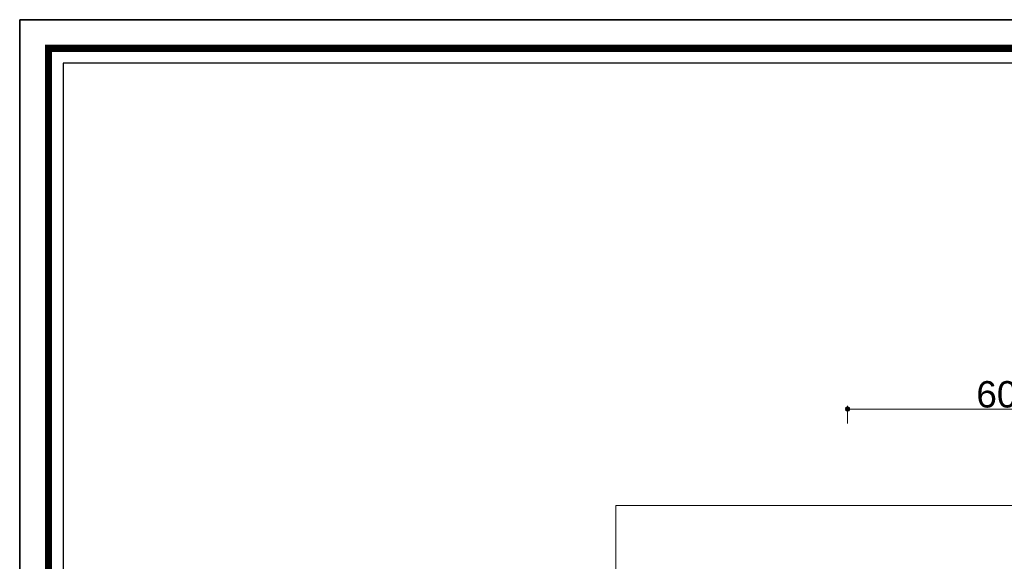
# Model space of a CAD drawing. Header units: metres. Extents: x 5.7 to 89.8, y 4 to 63.5.
# Tile 31 of 74: x 5.7 to 24.2, y 53.3 to 63.5. Entities that reach past the tile are written whole.
import ezdxf

# ---------------------------------------------------------------- set-up
doc = ezdxf.new("R2010")
doc.units = ezdxf.units.M
doc.header["$MEASUREMENT"] = 0
for name, color, linetype in [('PDF12_dim', 7, 'Continuous'), ('PDF12_furn', 7, 'Continuous'), ('PDF12_KADR', 7, 'Continuous'), ('PDF12_Text', 7, 'Continuous'), ('PDF12_W', 7, 'Continuous')]:
    doc.layers.add(name, color=color, linetype=linetype)
doc.styles.add('PDF Arial', font='arial.ttf')

msp = doc.modelspace()

# ---------------------------------------------------------------- linework, layer by layer
at = {"layer": 'PDF12_dim', "lineweight": 20}
for points in [[(21.24, 55.896), (21.24, 56.224)], [(27.144, 56.166), (21.336, 56.166)]]:
    msp.add_lwpolyline(points, dxfattribs=at)
at = {"layer": 'PDF12_furn', "lineweight": 9}
msp.add_lwpolyline([(59.842, 30.557), (59.842, 19.558), (16.887, 19.558), (16.887, 54.355), (67.739, 54.355), (67.739, 30.557)], close=True, dxfattribs=at)
at = {"layer": 'PDF12_KADR', "lineweight": 25}
for points in [[(5.695, 4.013), (89.785, 4.013), (89.785, 63.476), (5.695, 63.476)], [(5.695, 63.476), (89.785, 63.476), (89.785, 4.013), (5.695, 4.013)], [(6.514, 4.832), (88.841, 4.832), (88.841, 62.657), (6.514, 62.657)]]:
    msp.add_lwpolyline(points, close=True, dxfattribs=at)
at = {"layer": 'PDF12_KADR', "lineweight": 0, "const_width": 0.135}
msp.add_lwpolyline([(6.235, 62.937), (6.235, 4.552), (89.111, 4.552), (89.111, 62.937)], close=True, dxfattribs=at)
at = {"layer": 'PDF12_W', "lineweight": 9}
msp.add_lwpolyline([(21.288, 56.166), (21.336, 56.166)], dxfattribs=at)
at = {"layer": 'PDF12_W', "transparency": 33554559}
for points in [[(21.201, 56.204), (21.24, 56.166), (21.192, 56.166)], [(21.24, 56.214), (21.201, 56.204), (21.24, 56.166)], [(21.24, 56.166), (21.279, 56.204), (21.24, 56.214)], [(21.288, 56.166), (21.24, 56.166), (21.279, 56.204)], [(21.192, 56.166), (21.201, 56.127), (21.24, 56.166)], [(21.201, 56.127), (21.24, 56.166), (21.24, 56.118)], [(21.24, 56.166), (21.24, 56.118), (21.279, 56.127)], [(21.279, 56.127), (21.288, 56.166), (21.24, 56.166)]]:
    msp.add_solid(points, dxfattribs=at)

# ---------------------------------------------------------------- texts
at = {"layer": 'PDF12_Text', "insert": (23.657, 56.187), "char_height": 0.4964, "attachment_point": 7, "style": 'PDF Arial'}
msp.add_mtext('600', dxfattribs=at)

doc.saveas('drawing.dxf')
